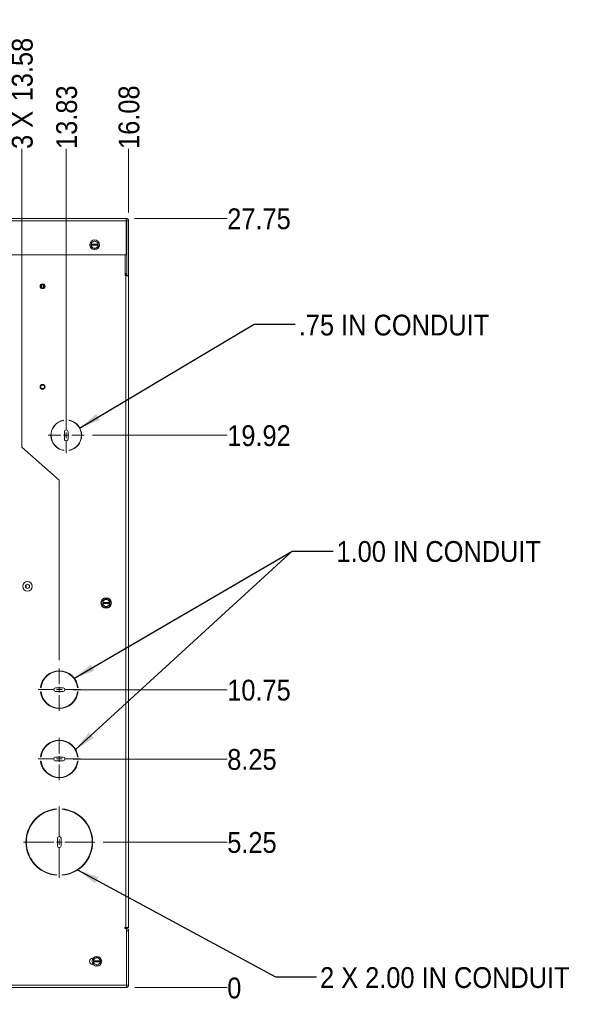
# Model space of a CAD drawing. Header units: inches. Extents: x 1 to 109, y 1 to 85.
# Tile 3 of 68: x 19 to 36, y 39 to 68. Entities that reach past the tile are written whole.
import ezdxf

# ---------------------------------------------------------------- set-up
doc = ezdxf.new("R2010")
doc.units = ezdxf.units.IN
doc.header["$MEASUREMENT"] = 0
doc.styles.add('SLDTEXTSTYLE0', font='GOTHIC.TTF', dxfattribs={"width": 0.913})
doc.styles.get("Standard").update_dxf_attribs({"font": 'GOTHIC.TTF'})
doc.dimstyles.new('SLDDIMSTYLE0', dxfattribs={"dimtxt": 0.625, "dimasz": 0.65, "dimexe": 0, "dimexo": 0.0625, "dimgap": 0.15625, "dimtad": 0, "dimtih": 1, "dimtoh": 1, "dimdec": 0, "dimlfac": 1.2, "dimrnd": 1e-09, "dimzin": 12, "dimdsep": 46, "dimtxsty": 'SLDTEXTSTYLE0', "dimblk1": 'NONE', "dimblk2": 'NONE', "dimsah": 1, "dimcen": 0.09, "dimadec": 0, "dimazin": 3, "dimtfac": 1, "dimtdec": 0, "dimtofl": 0, "dimtmove": 0, "dimatfit": 3, "dimldrblk": 'NONE', "dimfxl": 1, "dimfrac": 2, "dimtolj": 1, "dimtzin": 12, "dimarcsym": 0})
doc.dimstyles.new('SLDDIMSTYLE1', dxfattribs={"dimtxt": 0.625, "dimasz": 0.65, "dimexe": 0, "dimexo": 0.0625, "dimgap": 0.15625, "dimtad": 0, "dimtih": 1, "dimtoh": 1, "dimlfac": 1.2, "dimrnd": 1e-09, "dimzin": 12, "dimdsep": 46, "dimtxsty": 'SLDTEXTSTYLE0', "dimblk1": 'NONE', "dimblk2": 'NONE', "dimsah": 1, "dimcen": 0.09, "dimadec": 0, "dimazin": 3, "dimtfac": 1, "dimtofl": 0, "dimtmove": 0, "dimatfit": 3, "dimldrblk": 'NONE', "dimfxl": 1, "dimfrac": 2, "dimtolj": 1, "dimtzin": 12, "dimarcsym": 0})
doc.dimstyles.new('SLDDIMSTYLE2', dxfattribs={"dimtxt": 0, "dimasz": 0.65, "dimexe": 0, "dimexo": 0.0625, "dimgap": 0, "dimtad": 0, "dimtih": 1, "dimtoh": 1, "dimdec": 0, "dimrnd": 1e-09, "dimzin": 0, "dimdsep": 46, "dimtxsty": 'STANDARD', "dimsah": 1, "dimcen": 0.09, "dimadec": 0, "dimazin": 0, "dimtfac": 0.65, "dimtdec": 0, "dimtofl": 0, "dimtmove": 0, "dimatfit": 3, "dimfxl": 1, "dimfrac": 2, "dimtolj": 1, "dimtzin": 0, "dimarcsym": 0})

# ---------------------------------------------------------------- blocks, each defined once
blk = doc.blocks.new('_D_1')
at = {"color": 1, "linetype": 'Continuous', "lineweight": 0, "ltscale": 5}
for p, q in [((18.994, 55.514), (18.994, 64.484)), ((18.994, 55.514), (20.119, 54.53)), ((20.119, 54.53), (20.119, 49.116))]:
    blk.add_line(p, q, dxfattribs=at)
at = {"color": 1, "linetype": 'Continuous', "lineweight": 0, "ltscale": 5, "char_height": 0.625, "attachment_point": 1, "rotation": 90, "style": 'SLDTEXTSTYLE0'}
for s, insert in [('13.58', (18.692, 65.915)), ('3 X ', (18.692, 64.484))]:
    blk.add_mtext(s, dxfattribs=dict(at, insert=insert))
blk = doc.blocks.new('_NONE')
blk = doc.blocks.new('_D_2')
at = {"color": 1, "linetype": 'Continuous', "lineweight": 0, "ltscale": 5}
blk.add_line((20.327, 56.233), (20.327, 64.484), dxfattribs=at)
at = {"color": 1, "linetype": 'Continuous', "lineweight": 0, "ltscale": 5, "insert": (20.025, 64.484), "char_height": 0.625, "attachment_point": 1, "rotation": 90, "style": 'SLDTEXTSTYLE0'}
blk.add_mtext('13.83', dxfattribs=at)
blk = doc.blocks.new('_D_3')
at = {"color": 1, "linetype": 'Continuous', "lineweight": 0, "ltscale": 5}
blk.add_line((22.202, 62.571), (22.202, 64.484), dxfattribs=at)
at = {"color": 1, "linetype": 'Continuous', "lineweight": 0, "ltscale": 5, "insert": (21.9, 64.484), "char_height": 0.625, "attachment_point": 1, "rotation": 90, "style": 'SLDTEXTSTYLE0'}
blk.add_mtext('16.08', dxfattribs=at)
blk = doc.blocks.new('_D_4')
at = {"color": 1, "linetype": 'Continuous', "lineweight": 0, "ltscale": 5}
blk.add_line((22.39, 39.271), (25.169, 39.271), dxfattribs=at)
at = {"color": 1, "linetype": 'Continuous', "lineweight": 0, "ltscale": 5, "insert": (25.169, 39.573), "char_height": 0.625, "attachment_point": 1, "style": 'SLDTEXTSTYLE0'}
blk.add_mtext('0', dxfattribs=at)
blk = doc.blocks.new('_D_5')
at = {"color": 1, "linetype": 'Continuous', "lineweight": 0, "ltscale": 5}
blk.add_line((21.442, 43.646), (25.169, 43.646), dxfattribs=at)
at = {"color": 1, "linetype": 'Continuous', "lineweight": 0, "ltscale": 5, "insert": (25.169, 43.948), "char_height": 0.625, "attachment_point": 1, "style": 'SLDTEXTSTYLE0'}
blk.add_mtext('5.25', dxfattribs=at)
blk = doc.blocks.new('_D_6')
at = {"color": 1, "linetype": 'Continuous', "lineweight": 0, "ltscale": 5}
blk.add_line((20.536, 46.142), (25.169, 46.142), dxfattribs=at)
at = {"color": 1, "linetype": 'Continuous', "lineweight": 0, "ltscale": 5, "insert": (25.169, 46.444), "char_height": 0.625, "attachment_point": 1, "style": 'SLDTEXTSTYLE0'}
blk.add_mtext('8.25', dxfattribs=at)
blk = doc.blocks.new('_D_7')
at = {"color": 1, "linetype": 'Continuous', "lineweight": 0, "ltscale": 5}
blk.add_line((20.536, 48.225), (25.169, 48.225), dxfattribs=at)
at = {"color": 1, "linetype": 'Continuous', "lineweight": 0, "ltscale": 5, "insert": (25.169, 48.527), "char_height": 0.625, "attachment_point": 1, "style": 'SLDTEXTSTYLE0'}
blk.add_mtext('10.75', dxfattribs=at)
blk = doc.blocks.new('_D_8')
at = {"color": 1, "linetype": 'Continuous', "lineweight": 0, "ltscale": 5}
blk.add_line((21.117, 55.875), (25.169, 55.875), dxfattribs=at)
at = {"color": 1, "linetype": 'Continuous', "lineweight": 0, "ltscale": 5, "insert": (25.169, 56.177), "char_height": 0.625, "attachment_point": 1, "style": 'SLDTEXTSTYLE0'}
blk.add_mtext('19.92', dxfattribs=at)
blk = doc.blocks.new('_D_9')
at = {"color": 1, "linetype": 'Continuous', "lineweight": 0, "ltscale": 5}
blk.add_line((22.378, 62.395), (25.169, 62.395), dxfattribs=at)
at = {"color": 1, "linetype": 'Continuous', "lineweight": 0, "ltscale": 5, "insert": (25.169, 62.697), "char_height": 0.625, "attachment_point": 1, "style": 'SLDTEXTSTYLE0'}
blk.add_mtext('27.75', dxfattribs=at)
blk = doc.blocks.new('SW_CENTERMARKSYMBOL_0')
at = {"color": 0, "linetype": 'Continuous', "lineweight": 0, "ltscale": 5}
for p, q in [((0, 0.167), (0, 1.073)), ((-0.167, 0), (-1.073, 0)), ((0, 0), (-0.083, 0)), ((0, 0), (0, 0.083)), ((0, 0), (0, -0.083)), ((0, 0), (0.083, 0)), ((0.167, 0), (1.073, 0)), ((0, -0.167), (0, -1.073))]:
    blk.add_line(p, q, dxfattribs=at)
blk = doc.blocks.new('SW_CENTERMARKSYMBOL_1')
at = {"color": 0, "linetype": 'Continuous', "lineweight": 0, "ltscale": 5}
for p, q in [((0, 0.167), (0, 0.637)), ((-0.167, 0), (-0.637, 0)), ((0, 0), (-0.083, 0)), ((0, 0), (0, 0.083)), ((0, 0), (0, -0.083)), ((0, 0), (0.083, 0)), ((0.167, 0), (0.637, 0)), ((0, -0.167), (0, -0.637))]:
    blk.add_line(p, q, dxfattribs=at)
blk = doc.blocks.new('SW_CENTERMARKSYMBOL_2')
at = {"color": 0, "linetype": 'Continuous', "lineweight": 0, "ltscale": 5}
for p, q in [((0, 0.167), (0, 0.637)), ((-0.167, 0), (-0.637, 0)), ((0, 0), (-0.083, 0)), ((0, 0), (0, 0.083)), ((0, 0), (0, -0.083)), ((0, 0), (0.083, 0)), ((0.167, 0), (0.637, 0)), ((0, -0.167), (0, -0.637))]:
    blk.add_line(p, q, dxfattribs=at)
blk = doc.blocks.new('SW_CENTERMARKSYMBOL_3')
at = {"color": 0, "linetype": 'Continuous', "lineweight": 0, "ltscale": 5}
for p, q in [((0, 0.167), (0, 0.54)), ((-0.167, 0), (-0.54, 0)), ((0, 0), (-0.083, 0)), ((0, 0), (0, 0.083)), ((0, 0), (0, -0.083)), ((0, 0), (0.083, 0)), ((0.167, 0), (0.54, 0)), ((0, -0.167), (0, -0.54))]:
    blk.add_line(p, q, dxfattribs=at)

msp = doc.modelspace()

# ---------------------------------------------------------------- linework, layer by layer
at = {"color": 7, "linetype": 'Continuous', "lineweight": 15, "ltscale": 5}
for p, q in [((8.9233, 62.3948), (22.1284, 62.3948)), ((22.1284, 62.3208), (8.9233, 62.3208)), ((22.1284, 62.3907), (22.1284, 62.3948)), ((22.1284, 62.3907), (22.1284, 62.3208)), ((22.1284, 62.3208), (22.1284, 61.3033)), ((22.1526, 62.3208), (22.2024, 62.3208)), ((22.1526, 60.6783), (22.1526, 62.3208)), ((22.2024, 60.6783), (22.2024, 62.3208)), ((21.0791, 61.617), (21.0799, 61.617)), ((21.0791, 61.617), (21.0791, 61.5909)), ((21.0791, 61.5628), (21.0791, 61.5909)), ((21.0799, 61.5909), (21.0791, 61.5909)), ((21.2866, 61.617), (21.0799, 61.617)), ((21.0799, 61.5909), (21.2866, 61.5909)), ((21.0956, 61.6736), (21.1312, 61.6942)), ((21.1312, 61.6942), (21.1668, 61.7148)), ((21.1997, 61.7148), (21.2354, 61.6942)), ((21.2354, 61.6942), (21.271, 61.6736)), ((21.2866, 61.617), (21.2874, 61.617)), ((21.2874, 61.5909), (21.2866, 61.5909)), ((21.2874, 61.5909), (21.2874, 61.617)), ((21.2874, 61.5909), (21.2874, 61.5628)), ((22.1284, 61.3033), (8.9233, 61.3033)), ((21.1312, 61.5138), (21.0956, 61.5343)), ((21.1668, 61.4932), (21.1312, 61.5138)), ((21.2354, 61.5138), (21.1997, 61.4932)), ((21.271, 61.5343), (21.2354, 61.5138)), ((22.0983, 60.6665), (22.0983, 61.3033)), ((22.0983, 60.7281), (22.1284, 60.7281)), ((22.1284, 60.7281), (22.1284, 60.6783)), ((19.5916, 60.4029), (19.5916, 60.3055)), ((19.6437, 60.4006), (19.6437, 60.3079)), ((22.0983, 60.6783), (22.1284, 60.6783)), ((22.0983, 60.6665), (22.1233, 60.6665)), ((22.1233, 41.0784), (22.1233, 60.6665)), ((22.1233, 60.6665), (22.2022, 60.6665)), ((22.2024, 60.6783), (22.1526, 60.6783)), ((22.2022, 60.6665), (22.2022, 41.0784)), ((20.2439, 56.3234), (20.2439, 56.3293)), ((20.4105, 56.3293), (20.4105, 56.3234)), ((20.2731, 55.9854), (20.2731, 55.7688)), ((20.3822, 55.7665), (20.3814, 55.9831)), ((20.2592, 55.4177), (20.2585, 55.4237)), ((20.4105, 55.4262), (20.4105, 55.4203)), ((19.1209, 51.3537), (19.1031, 51.3537)), ((19.1209, 51.3537), (19.1209, 51.2876)), ((21.4154, 50.9262), (21.4154, 50.9431)), ((21.4397, 50.9039), (21.4754, 50.9244)), ((21.4754, 50.9244), (21.511, 50.945)), ((21.5439, 50.945), (21.5795, 50.9244)), ((21.5795, 50.9244), (21.6152, 50.9039)), ((21.4154, 50.7254), (21.4154, 50.7422)), ((21.4233, 50.8472), (21.4241, 50.8472)), ((21.4233, 50.8472), (21.4233, 50.8212)), ((21.4233, 50.7931), (21.4233, 50.8212)), ((21.4241, 50.8212), (21.4233, 50.8212)), ((21.6308, 50.8472), (21.4241, 50.8472)), ((21.4241, 50.8212), (21.6308, 50.8212)), ((21.4754, 50.744), (21.4397, 50.7646)), ((21.511, 50.7234), (21.4754, 50.744)), ((21.5795, 50.744), (21.5439, 50.7234)), ((21.6152, 50.7646), (21.5795, 50.744)), ((21.6308, 50.8472), (21.6316, 50.8472)), ((21.6316, 50.8212), (21.6308, 50.8212)), ((21.6316, 50.8212), (21.6316, 50.8472)), ((21.6316, 50.8212), (21.6316, 50.7931)), ((19.5561, 48.2917), (19.5687, 48.2917)), ((20.2355, 48.2834), (20.0022, 48.2834)), ((20.6691, 48.2917), (20.6817, 48.2917)), ((19.5687, 48.1667), (19.5561, 48.1667)), ((19.9522, 48.2334), (19.9522, 48.225)), ((20.0022, 48.175), (20.2355, 48.175)), ((20.2855, 48.225), (20.2855, 48.2334)), ((20.6817, 48.1667), (20.6691, 48.1667)), ((19.7735, 47.7964), (19.7563, 47.7942)), ((19.5561, 46.2084), (19.5687, 46.2084)), ((20.2355, 46.2), (20.0022, 46.2)), ((20.6691, 46.2084), (20.6817, 46.2084)), ((19.5687, 46.0834), (19.5561, 46.0834)), ((19.9522, 46.15), (19.9522, 46.1417)), ((20.0022, 46.0917), (20.2355, 46.0917)), ((20.2855, 46.1417), (20.2855, 46.15)), ((20.6817, 46.0834), (20.6691, 46.0834)), ((20.2166, 45.5881), (20.0211, 45.5881)), ((20.0355, 44.632), (20.0355, 44.6445)), ((20.2022, 44.6445), (20.2022, 44.632)), ((19.1626, 43.9454), (19.1626, 43.9005)), ((20.123, 43.8125), (20.1147, 43.8125)), ((21.0376, 44.046), (21.0376, 44.0136)), ((20.0647, 43.7625), (20.0647, 43.5292)), ((20.173, 43.5292), (20.173, 43.7625)), ((19.1626, 43.3913), (19.1626, 43.3463)), ((20.1147, 43.4792), (20.123, 43.4792)), ((21.0376, 43.2782), (21.0376, 43.2458)), ((19.2745, 43.1298), (19.2599, 43.1298)), ((20.9778, 43.1298), (20.9632, 43.1298)), ((20.0355, 42.6473), (20.0355, 42.6598)), ((20.2022, 42.6598), (20.2022, 42.6473)), ((22.0922, 41.0784), (22.1233, 41.0784)), ((22.0922, 41.0784), (22.0922, 41.0473)), ((22.1233, 41.062), (22.0922, 41.062)), ((22.0922, 41.0473), (22.1399, 41.0473)), ((22.2022, 41.0784), (22.1233, 41.0784)), ((22.1399, 41.0473), (22.1399, 39.3498)), ((22.1399, 40.9831), (22.2022, 40.9831)), ((22.2022, 39.3498), (22.2022, 40.9831)), ((21.1181, 40.1531), (21.1359, 40.1531)), ((21.1359, 39.9715), (21.1181, 39.9715)), ((21.1448, 40.0753), (21.1456, 40.0753)), ((21.1448, 40.0753), (21.1448, 40.0493)), ((21.1448, 40.0212), (21.1448, 40.0493)), ((21.1456, 40.0493), (21.1448, 40.0493)), ((21.3523, 40.0753), (21.1456, 40.0753)), ((21.1456, 40.0493), (21.3523, 40.0493)), ((21.1612, 40.1319), (21.1969, 40.1525)), ((21.1969, 39.9721), (21.1612, 39.9927)), ((21.1969, 40.1525), (21.2325, 40.1731)), ((21.2325, 39.9515), (21.1969, 39.9721)), ((21.2654, 40.1731), (21.301, 40.1525)), ((21.301, 39.9721), (21.2654, 39.9515)), ((21.301, 40.1525), (21.3367, 40.1319)), ((21.3367, 39.9927), (21.301, 39.9721)), ((21.3523, 40.0753), (21.3531, 40.0753)), ((21.3531, 40.0493), (21.3523, 40.0493)), ((21.3531, 40.0493), (21.3531, 40.0753)), ((21.3531, 40.0493), (21.3531, 40.0212)), ((22.1399, 39.3498), (8.9108, 39.3498)), ((22.1233, 39.2709), (8.9108, 39.2709)), ((22.1399, 39.2709), (22.1233, 39.2709)), ((22.1399, 39.3498), (22.1399, 39.2709)), ((22.1399, 39.3498), (22.2022, 39.3498))]:
    msp.add_line(p, q, dxfattribs=at)
at = {"color": 8, "linetype": 'Continuous', "lineweight": 15, "ltscale": 5}
for p, q in [((21.432, 50.9434), (21.432, 50.9579)), ((21.432, 50.7105), (21.432, 50.725)), ((22.1233, 41.0473), (22.1233, 41.062))]:
    msp.add_line(p, q, dxfattribs=at)
at = {"color": 7, "linetype": 'Continuous', "lineweight": 15, "ltscale": 5, "flags": 128}
for points in [[(22.1284, 60.6783), (22.1429, 60.6797), (22.1526, 60.6824)], [(19.9547, 47.6873), (19.9506, 47.696), (19.9471, 47.7028)]]:
    msp.add_lwpolyline(points, dxfattribs=at)
at = {"color": 7, "linetype": 'Continuous', "lineweight": 15, "ltscale": 25}
for centre, radius in [((21.1833, 61.604), 0.145), ((19.6155, 60.3542), 0.0738), ((19.6155, 60.3542), 0.0683), ((19.6155, 60.3542), 0.0567), ((19.6155, 60.3542), 0.0542), ((19.6155, 57.3334), 0.0737), ((19.6155, 57.3334), 0.0683), ((19.6155, 57.3334), 0.0567), ((19.6155, 57.3334), 0.0543), ((19.1614, 51.334), 0.1435), ((19.1614, 51.334), 0.0615), ((21.5274, 50.8342), 0.1563), ((21.5274, 50.8342), 0.145), ((21.2489, 40.0623), 0.145)]:
    msp.add_circle(centre, radius, dxfattribs=at)
for centre, radius, start, end in [((22.1284, 62.3208), 0.074, 0, 90), ((22.1284, 62.3208), 0.0242, 0, 90), ((21.1833, 61.604), 0.112, 141.55462, 158.44538), ((21.1833, 61.604), 0.1042, 120, 172.81924), ((21.1833, 61.604), 0.1042, 187.18076, 240), ((21.1833, 61.604), 0.1042, 60, 120), ((21.1833, 61.604), 0.112, 81.55462, 98.44538), ((21.1833, 61.604), 0.1042, 7.18076, 60), ((21.1833, 61.604), 0.1042, 300, 352.81924), ((21.1833, 61.604), 0.112, 21.55462, 38.44538), ((21.1833, 61.604), 0.112, 201.55462, 218.44538), ((21.1833, 61.604), 0.1042, 240, 300), ((21.1833, 61.604), 0.112, 261.55462, 278.44538), ((21.1833, 61.604), 0.112, 321.55462, 338.44538), ((22.1284, 60.7523), 0.0242, 270, 0), ((20.3272, 55.8748), 0.4621, 100.38972, 261.53721), ((20.3272, 55.8748), 0.4563, 100.52406, 261.34473), ((20.3272, 55.8748), 0.4621, 280.38972, 79.61028), ((20.3272, 55.8748), 0.4563, 280.52406, 79.47594), ((20.3272, 55.9831), 0.0542, 359.99845, 177.55016), ((20.3276, 55.7665), 0.0546, 177.56852, 359.99962), ((21.5274, 50.8342), 0.1042, 120, 172.81924), ((21.5274, 50.8342), 0.1042, 60, 120), ((21.5274, 50.8342), 0.112, 81.55462, 98.44538), ((21.5274, 50.8342), 0.1042, 7.18076, 60), ((21.5274, 50.8342), 0.112, 141.55462, 158.44538), ((21.5274, 50.8342), 0.112, 201.55462, 218.44538), ((21.5274, 50.8342), 0.1042, 187.18076, 240), ((21.5274, 50.8342), 0.1042, 240, 300), ((21.5274, 50.8342), 0.112, 261.55462, 278.44538), ((21.5274, 50.8342), 0.1042, 300, 352.81924), ((21.5274, 50.8342), 0.112, 21.55462, 38.44538), ((21.5274, 50.8342), 0.112, 321.55462, 338.44538), ((20.1189, 48.2292), 0.5663, 6.33695, 173.66305), ((20.1189, 48.2292), 0.5538, 6.4806, 173.5194), ((20.0022, 48.2334), 0.05, 90, 180), ((20.2355, 48.2334), 0.05, 0, 90), ((20.1189, 48.2292), 0.5663, 186.33695, 353.66305), ((20.1189, 48.2292), 0.5538, 186.4806, 353.5194), ((20.0022, 48.225), 0.05, 180, 270), ((20.2355, 48.225), 0.05, 270, 0), ((20.1189, 46.1459), 0.5663, 6.33695, 173.66305), ((20.1189, 46.1459), 0.5538, 6.4806, 173.5194), ((20.0022, 46.15), 0.05, 90, 180), ((20.2355, 46.15), 0.05, 0, 90), ((20.1189, 46.1459), 0.5663, 186.33695, 353.66305), ((20.1189, 46.1459), 0.5538, 186.4806, 353.5194), ((20.0022, 46.1417), 0.05, 180, 270), ((20.2355, 46.1417), 0.05, 270, 0), ((20.1189, 43.6459), 1.0021, 94.77023, 265.22977), ((20.1189, 43.6459), 0.9896, 94.83063, 265.16937), ((20.1189, 43.6459), 1.0021, 274.77023, 85.22977), ((20.1189, 43.6459), 0.9896, 274.83063, 85.16937), ((20.1147, 43.7625), 0.05, 90, 180), ((20.123, 43.7625), 0.05, 0, 90), ((20.1147, 43.5292), 0.05, 180, 270), ((20.123, 43.5292), 0.05, 270, 0), ((22.1233, 40.9831), 0.0789, 0, 90), ((21.1181, 40.0623), 0.0908, 90, 270), ((21.2489, 40.0623), 0.112, 141.55462, 158.44538), ((21.2489, 40.0623), 0.112, 201.55462, 218.44538), ((21.2489, 40.0623), 0.1042, 120, 172.81924), ((21.2489, 40.0623), 0.1042, 187.18076, 240), ((21.2489, 40.0623), 0.1042, 60, 120), ((21.2489, 40.0623), 0.1042, 240, 300), ((21.2489, 40.0623), 0.112, 81.55462, 98.44538), ((21.2489, 40.0623), 0.1042, 7.18076, 60), ((21.2489, 40.0623), 0.1042, 300, 352.81924), ((21.2489, 40.0623), 0.112, 21.55462, 38.44538), ((21.2489, 40.0623), 0.112, 321.55462, 338.44538), ((21.2489, 40.0623), 0.112, 261.55462, 278.44538), ((22.1233, 39.3498), 0.0789, 282.19229, 0)]:
    msp.add_arc(centre, radius, start, end, dxfattribs=at)
at = {"color": 7, "linetype": 'Continuous', "lineweight": 15, "ltscale": 5}
for points, knots in [([(21.0791, 61.617), (21.0791, 61.6248), (21.0791, 61.6342), (21.0791, 61.6435), (21.0791, 61.6451)], [0, 0, 0, 0, 0.8316866, 1, 1, 1, 1]), ([(21.2874, 61.6451), (21.2874, 61.6435), (21.2874, 61.6342), (21.2874, 61.6248), (21.2874, 61.617)], [0, 0, 0, 0, 0.1683134, 1, 1, 1, 1]), ([(21.4233, 50.8472), (21.4233, 50.8551), (21.4233, 50.8645), (21.4233, 50.8738), (21.4233, 50.8754)], [0, 0, 0, 0, 0.8317271, 1, 1, 1, 1]), ([(21.6316, 50.8754), (21.6316, 50.8738), (21.6316, 50.8645), (21.6316, 50.8551), (21.6316, 50.8472)], [0, 0, 0, 0, 0.1682729, 1, 1, 1, 1]), ([(21.1448, 40.0753), (21.1448, 40.0832), (21.1448, 40.0926), (21.1448, 40.1019), (21.1448, 40.1034)], [0, 0, 0, 0, 0.83173, 1, 1, 1, 1]), ([(21.3531, 40.1034), (21.3531, 40.1019), (21.3531, 40.0926), (21.3531, 40.0832), (21.3531, 40.0753)], [0, 0, 0, 0, 0.16827, 1, 1, 1, 1])]:
    msp.add_open_spline(points, degree=3, knots=knots, dxfattribs=at)

# ---------------------------------------------------------------- block references
at = {"color": 1, "linetype": 'Continuous', "lineweight": 0, "ltscale": 5}
for name, p in [('SW_CENTERMARKSYMBOL_3', (20.3272, 55.8748)), ('SW_CENTERMARKSYMBOL_1', (20.1189, 48.2292)), ('SW_CENTERMARKSYMBOL_2', (20.1189, 46.1459)), ('SW_CENTERMARKSYMBOL_0', (20.1189, 43.6459))]:
    msp.add_blockref(name, p, dxfattribs=at)

# ---------------------------------------------------------------- texts
at = {"color": 1, "linetype": 'Continuous', "lineweight": 0, "ltscale": 5, "char_height": 0.625, "attachment_point": 1, "style": 'SLDTEXTSTYLE0'}
for s, insert in [('.75 IN CONDUIT', (27.3204, 59.5019)), ('1.00 IN CONDUIT', (28.4549, 52.695)), ('2 X 2.00 IN CONDUIT', (27.9592, 39.8861))]:
    msp.add_mtext(s, dxfattribs=dict(at, insert=insert))

# ---------------------------------------------------------------- dimensions: what is measured, and where the dimension line sits
at = {"color": 1, "linetype": 'Continuous', "lineweight": 0, "ltscale": 5}
dim = msp.add_ordinate_dim(feature_location=(20.1189, 48.8663), offset=(-1.1246, 15.6177), dtype=1, origin=(8.8029, 62.2352), text='3 X <>', dimstyle='SLDDIMSTYLE1', dxfattribs=at)
dim.commit()
dim.dimension.update_dxf_attribs({"geometry": '_D_1', "text_midpoint": (18.9942, 66.4927)})
for feature_location, offset, dtype, origin, dimstyle, picture, middle in [((20.3272, 55.9831), (0, 8.5008), 1, (8.8029, 62.2352), 'SLDDIMSTYLE1', '_D_2', (20.3272, 65.7769)), ((22.2024, 62.3208), (0, 2.1632), 1, (8.8029, 62.2352), 'SLDDIMSTYLE1', '_D_3', (22.2024, 65.7769)), ((22.1284, 62.3948), (3.0403, 0), 0, (22.1399, 39.2709), 'SLDDIMSTYLE1', '_D_9', (26.4617, 62.3948)), ((20.8668, 55.8748), (4.302, 0), 0, (22.1399, 39.2709), 'SLDDIMSTYLE1', '_D_8', (26.4617, 55.8748)), ((20.28553, 48.22505), (4.88321, 0), 0, (22.13994, 39.27088), 'SLDDIMSTYLE1', '_D_7', (26.46171, 48.22505)), ((20.2855, 46.1417), (4.8832, 0), 0, (22.1399, 39.2709), 'SLDDIMSTYLE1', '_D_6', (26.2308, 46.1417)), ((21.1918, 43.6459), (3.977, 0), 0, (22.1399, 39.2709), 'SLDDIMSTYLE1', '_D_5', (26.2308, 43.6459)), ((22.1399446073, 39.2708831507), (3.028797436, 0), 0, (22.1399446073, 39.2708831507), 'SLDDIMSTYLE0', '_D_4', (25.6535510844, 39.2708831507))]:
    dim = msp.add_ordinate_dim(feature_location=feature_location, offset=offset, dtype=dtype, origin=origin, dimstyle=dimstyle, dxfattribs=at)
    dim.commit()
    dim.dimension.update_dxf_attribs({"geometry": picture, "text_midpoint": middle})

# ---------------------------------------------------------------- leaders
for points in [[(20.7275, 56.0937), (25.9825, 59.2142), (27.2129, 59.2142)], [(20.5606, 48.5631), (27.1191, 52.3949), (28.3494, 52.3949)], [(20.6004, 46.4192), (27.1191, 52.3949), (28.3494, 52.3949)], [(20.6702, 42.8091), (26.619, 39.5974), (27.8493, 39.5974)]]:
    msp.add_leader(points, dimstyle='SLDDIMSTYLE2', dxfattribs=at)

doc.saveas('drawing.dxf')
